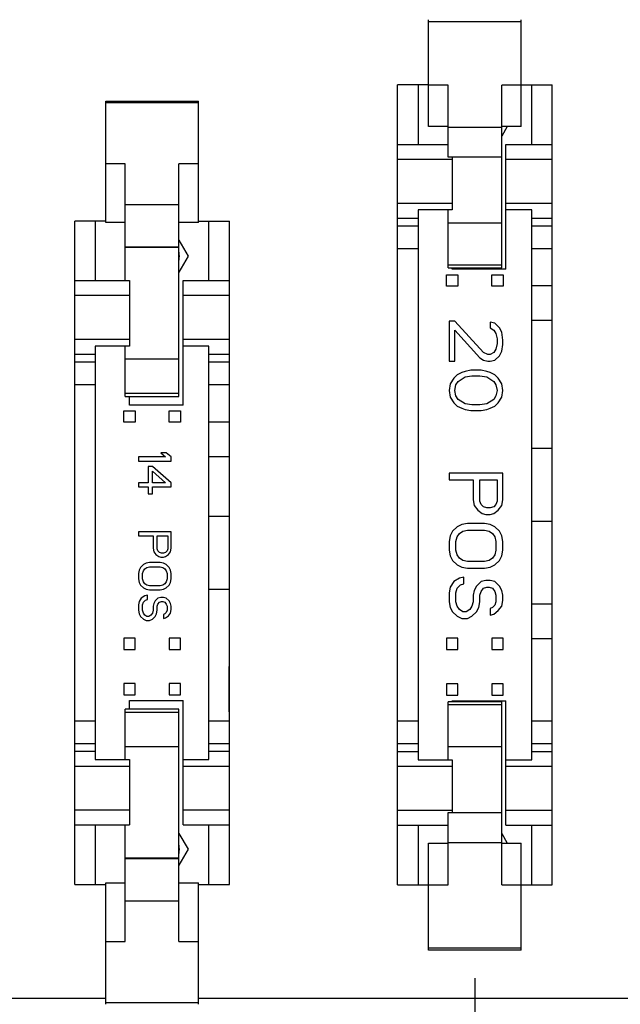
# Model space of a CAD drawing. Header units: inches. Extents: x 0 to 34, y 0 to 22.
# Tile 14 of 84: x 15.5 to 16.8, y 7.1 to 9.3. Entities that reach past the tile are written whole.
import ezdxf

# ---------------------------------------------------------------- set-up
doc = ezdxf.new("R2010")
doc.units = ezdxf.units.IN
doc.header["$LTSCALE"] = 1.87
doc.header["$MEASUREMENT"] = 0
doc.layers.get('0').update_dxf_attribs({"linetype": 'CONTINUOUS'})
doc.layers.add('DIMENSIONS', color=7, linetype='CONTINUOUS')
doc.styles.get("Standard").update_dxf_attribs({"font": 'txt', "width": 0.8})
doc.dimstyles.new('DIMSTYLE_2', dxfattribs={"dimtxt": 0.125, "dimasz": 0.18, "dimexe": 0.125, "dimexo": 0.0625, "dimgap": 0.03125, "dimtad": 0, "dimtih": 1, "dimtoh": 1, "dimdec": 3, "dimzin": 4, "dimdsep": 46, "dimtxsty": 'STANDARD', "dimblk": '_FILLED', "dimblk1": '_FILLED', "dimblk2": '_FILLED', "dimcen": 0.09, "dimadec": 0, "dimazin": 0, "dimtp": 0.001, "dimtm": 0.001, "dimtfac": 1, "dimtdec": 3, "dimtofl": 0, "dimtmove": 0, "dimatfit": 3, "dimldrblk": '_FILLED', "dimfxl": 1, "dimtolj": 1, "dimtzin": 4, "dimarcsym": 0})

# ---------------------------------------------------------------- blocks, each defined once
blk = doc.blocks.new('*D51')
at = {"layer": 'DIMENSIONS', "color": 2, "linetype": 'CONTINUOUS'}
blk.add_line((16.5197, 7.191), (16.5197, 6.4543), dxfattribs=at)
at = {"layer": 'DIMENSIONS', "color": 2, "linetype": 'CONTINUOUS', "insert": (16.4572, 6.3918), "char_height": 0.125, "width": 1.425, "attachment_point": 3, "rotation": 90, "line_spacing_factor": 0.9}
blk.add_mtext('4.580{\\Ftxt.shx;\\W1.000000;\\H0.125000; }[116.32]', dxfattribs=at)
blk = doc.blocks.new('_FILLED')
at = {"color": 0, "linetype": 'BYBLOCK'}
blk.add_solid([(0, 0), (-1, 0.174), (-1, -0.174)], dxfattribs=at)
blk = doc.blocks.new('*D53')
at = {"layer": 'DIMENSIONS', "color": 2, "linetype": 'CONTINUOUS'}
blk.add_line((17.9497, 7.191), (17.9497, 6.4543), dxfattribs=at)
at = {"layer": 'DIMENSIONS', "color": 2, "linetype": 'CONTINUOUS', "insert": (17.8872, 6.3918), "char_height": 0.125, "width": 1.425, "attachment_point": 3, "rotation": 90, "line_spacing_factor": 0.9}
blk.add_mtext('6.010{\\Ftxt.shx;\\W1.000000;\\H0.125000; }[152.64]', dxfattribs=at)
blk = doc.blocks.new('*D55')
at = {"layer": 'DIMENSIONS', "color": 2, "linetype": 'CONTINUOUS'}
blk.add_line((19.3697, 7.191), (19.3697, 6.4543), dxfattribs=at)
at = {"layer": 'DIMENSIONS', "color": 2, "linetype": 'CONTINUOUS', "insert": (19.3072, 6.3918), "char_height": 0.125, "width": 1.425, "attachment_point": 3, "rotation": 90, "line_spacing_factor": 0.9}
blk.add_mtext('7.430{\\Ftxt.shx;\\W1.000000;\\H0.125000; }[188.71]', dxfattribs=at)
blk = doc.blocks.new('*D57')
at = {"layer": 'DIMENSIONS', "color": 2, "linetype": 'CONTINUOUS'}
blk.add_line((20.7902, 7.1087), (20.7902, 6.4543), dxfattribs=at)
at = {"layer": 'DIMENSIONS', "color": 2, "linetype": 'CONTINUOUS', "insert": (20.7277, 6.3918), "char_height": 0.125, "width": 1.425, "attachment_point": 3, "rotation": 90, "line_spacing_factor": 0.9}
blk.add_mtext('8.850{\\Ftxt.shx;\\W1.000000;\\H0.125000; }[224.79]', dxfattribs=at)
blk = doc.blocks.new('*D58')
at = {"layer": 'DIMENSIONS', "color": 2, "linetype": 'CONTINUOUS'}
blk.add_line((21.4997, 7.0721), (21.4997, 6.4543), dxfattribs=at)
at = {"layer": 'DIMENSIONS', "color": 2, "linetype": 'CONTINUOUS', "insert": (21.4372, 6.3918), "char_height": 0.125, "width": 1.425, "attachment_point": 3, "rotation": 90, "line_spacing_factor": 0.9}
blk.add_mtext('9.560{\\Ftxt.shx;\\W1.000000;\\H0.125000; }[242.81]', dxfattribs=at)
blk = doc.blocks.new('*D59')
at = {"layer": 'DIMENSIONS', "color": 2, "linetype": 'CONTINUOUS'}
blk.add_line((22.3336, 8.0326), (22.3336, 6.4543), dxfattribs=at)
at = {"layer": 'DIMENSIONS', "color": 2, "linetype": 'CONTINUOUS', "insert": (22.2711, 6.3918), "char_height": 0.125, "width": 1.525, "attachment_point": 3, "rotation": 90, "line_spacing_factor": 0.9}
blk.add_mtext('10.393{\\Ftxt.shx;\\W1.000000;\\H0.125000; }[263.99]', dxfattribs=at)
blk = doc.blocks.new('*D92')
at = {"layer": 'DIMENSIONS', "color": 2, "linetype": 'CONTINUOUS'}
for p, q in [((22.3247, 9.5456), (22.3247, 6.949)), ((22.3247, 6.949), (22.1622, 6.8583)), ((22.1622, 6.8583), (22.1622, 6.4595))]:
    blk.add_line(p, q, dxfattribs=at)
at = {"layer": 'DIMENSIONS', "color": 2, "linetype": 'CONTINUOUS', "insert": (22.0997, 6.397), "char_height": 0.125, "width": 1.525, "attachment_point": 3, "rotation": 90, "line_spacing_factor": 0.9}
blk.add_mtext('10.385{\\Ftxt.shx;\\W1.000000;\\H0.125000; }[263.77]', dxfattribs=at)
blk = doc.blocks.new('*D93')
at = {"layer": 'DIMENSIONS', "color": 2, "linetype": 'CONTINUOUS'}
for p, q in [((22.3462, 11.1642), (22.3462, 6.9524)), ((22.3462, 6.9524), (22.4931, 6.8784)), ((22.4931, 6.8784), (22.4931, 6.4595))]:
    blk.add_line(p, q, dxfattribs=at)
at = {"layer": 'DIMENSIONS', "color": 2, "linetype": 'CONTINUOUS', "insert": (22.4306, 6.397), "char_height": 0.125, "width": 1.525, "attachment_point": 3, "rotation": 90, "line_spacing_factor": 0.9}
blk.add_mtext('10.406{\\Ftxt.shx;\\W1.000000;\\H0.125000; }[264.31]', dxfattribs=at)

msp = doc.modelspace()

# ---------------------------------------------------------------- linework, layer by layer
at = {"color": 7, "linetype": 'CONTINUOUS'}
for p, q in [((16.4177, 9.0651), (16.4177, 9.3001)), ((16.4177, 9.2961), (16.6217, 9.2961)), ((16.6217, 9.0651), (16.6217, 9.3001)), ((16.4177, 9.1565), (16.3497, 9.1565)), ((16.3497, 7.3965), (16.3497, 9.1565)), ((16.3947, 9.1565), (16.3947, 9.0255)), ((16.4607, 9.1564), (16.4177, 9.1564)), ((16.4607, 8.9973), (16.4607, 9.1564)), ((16.6217, 9.1564), (16.5787, 9.1564)), ((16.5787, 8.7541), (16.5787, 9.1564)), ((16.6217, 9.1565), (16.6897, 9.1565)), ((16.6447, 9.0255), (16.6447, 9.1565)), ((16.6897, 7.3965), (16.6897, 9.1565)), ((15.7077, 9.1206), (15.9117, 9.1206)), ((15.7077, 8.8535), (15.7077, 9.1206)), ((15.7077, 9.1176), (15.9117, 9.1176)), ((15.9117, 8.8535), (15.9117, 9.1206)), ((16.4607, 9.0651), (16.4177, 9.0651)), ((16.4607, 9.064), (16.5787, 9.064)), ((16.6217, 9.0651), (16.5787, 9.0651)), ((16.5909, 9.0651), (16.5787, 9.0439)), ((16.3497, 9.0255), (16.4607, 9.0255)), ((16.5877, 9.0255), (16.6897, 9.0255)), ((16.5877, 8.7515), (16.5877, 9.0255)), ((16.4697, 8.9924), (16.3497, 8.9924)), ((16.5787, 8.9978), (16.4607, 8.9978)), ((16.5787, 8.9973), (16.4607, 8.9973)), ((16.4697, 8.9973), (16.4697, 8.8815)), ((16.6897, 8.9924), (16.5877, 8.9924)), ((15.7507, 8.9827), (15.7077, 8.9827)), ((15.7507, 8.726), (15.7507, 8.9827)), ((15.9117, 8.9827), (15.8687, 8.9827)), ((15.8687, 8.471), (15.8687, 8.9827)), ((15.7507, 8.8935), (15.8687, 8.8935)), ((16.3497, 8.8965), (16.4697, 8.8965)), ((16.5877, 8.8965), (16.6897, 8.8965)), ((16.3497, 8.8634), (16.3947, 8.8634)), ((16.4697, 8.8815), (16.3947, 8.8815)), ((16.3947, 8.8815), (16.3947, 7.6715)), ((16.4607, 8.7541), (16.4607, 8.8815)), ((16.6447, 8.8815), (16.5877, 8.8815)), ((16.6447, 7.6715), (16.6447, 8.8815)), ((16.6447, 8.8634), (16.6897, 8.8634)), ((15.7077, 8.857), (15.6397, 8.857)), ((15.6397, 7.397), (15.6397, 8.857)), ((15.6847, 8.857), (15.6847, 8.726)), ((15.7507, 8.8535), (15.7077, 8.8535)), ((15.9117, 8.8535), (15.8687, 8.8535)), ((15.9117, 8.857), (15.9797, 8.857)), ((15.9347, 8.726), (15.9347, 8.857)), ((15.9797, 7.397), (15.9797, 8.857)), ((16.3947, 8.846), (16.3497, 8.846)), ((16.4607, 8.8531), (16.5787, 8.8531)), ((16.6897, 8.846), (16.6447, 8.846)), ((15.8687, 8.7998), (15.7507, 8.7998)), ((15.8687, 8.7986), (15.7507, 8.7986)), ((15.8687, 8.8147), (15.8889, 8.7795)), ((16.3497, 8.7968), (16.3947, 8.7968)), ((16.6447, 8.7968), (16.6897, 8.7968)), ((15.7504, 8.7795), (15.7507, 8.78)), ((15.7507, 8.779), (15.7504, 8.7795)), ((15.8889, 8.7795), (15.8687, 8.7444)), ((16.5787, 8.7601), (16.4607, 8.7601)), ((16.4607, 8.7541), (16.5787, 8.7541)), ((16.4697, 8.7515), (16.4697, 8.7541)), ((16.4572, 8.739), (16.4822, 8.739)), ((16.4572, 8.714), (16.4572, 8.739)), ((16.5877, 8.7515), (16.4697, 8.7515)), ((16.4822, 8.739), (16.4822, 8.714)), ((16.5572, 8.739), (16.5822, 8.739)), ((16.5572, 8.714), (16.5572, 8.739)), ((16.5822, 8.739), (16.5822, 8.714)), ((15.6397, 8.726), (15.7597, 8.726)), ((15.7597, 8.726), (15.7597, 8.582)), ((15.8777, 8.726), (15.9797, 8.726)), ((15.8777, 8.452), (15.8777, 8.726)), ((16.4822, 8.714), (16.4572, 8.714)), ((16.5822, 8.714), (16.5572, 8.714)), ((16.6897, 8.7143), (16.6447, 8.7143)), ((15.7597, 8.6929), (15.6397, 8.6929)), ((15.9797, 8.6929), (15.8777, 8.6929)), ((16.4756, 8.637), (16.4631, 8.637)), ((16.4631, 8.637), (16.4631, 8.5484)), ((16.5385, 8.5681), (16.4756, 8.637)), ((16.5636, 8.632), (16.5535, 8.6345)), ((16.5535, 8.6345), (16.5535, 8.6222)), ((16.5736, 8.6222), (16.5636, 8.632)), ((16.6447, 8.6388), (16.6897, 8.6388)), ((16.4756, 8.6173), (16.5309, 8.5558)), ((16.4756, 8.5484), (16.4756, 8.6173)), ((16.5535, 8.6222), (16.5611, 8.6173)), ((16.5611, 8.6173), (16.5661, 8.6099)), ((16.5661, 8.6099), (16.5686, 8.5976)), ((16.5787, 8.6124), (16.5736, 8.6222)), ((16.5812, 8.5951), (16.5787, 8.6124)), ((15.6397, 8.597), (15.7597, 8.597)), ((15.7597, 8.582), (15.6847, 8.582)), ((15.6847, 8.582), (15.6847, 7.672)), ((15.7507, 8.471), (15.7507, 8.582)), ((15.8777, 8.597), (15.9797, 8.597)), ((15.9347, 8.582), (15.8777, 8.582)), ((15.9347, 7.672), (15.9347, 8.582)), ((16.5686, 8.5878), (16.5661, 8.5754)), ((16.5686, 8.5976), (16.5686, 8.5878)), ((16.5787, 8.5705), (16.5812, 8.5853)), ((16.5812, 8.5853), (16.5812, 8.5951)), ((15.6397, 8.5639), (15.6847, 8.5639)), ((15.9347, 8.5639), (15.9797, 8.5639)), ((16.5485, 8.5631), (16.5385, 8.5681)), ((16.5535, 8.5631), (16.5485, 8.5631)), ((16.5611, 8.5681), (16.5535, 8.5631)), ((16.5661, 8.5754), (16.5611, 8.5681)), ((16.5636, 8.5508), (16.5736, 8.5607)), ((16.5736, 8.5607), (16.5787, 8.5705)), ((15.6847, 8.5465), (15.6397, 8.5465)), ((15.7507, 8.5537), (15.8687, 8.5537)), ((15.9797, 8.5465), (15.9347, 8.5465)), ((16.4631, 8.5484), (16.4756, 8.5484)), ((16.5309, 8.5558), (16.5385, 8.5508)), ((16.5385, 8.5508), (16.5485, 8.5484)), ((16.5485, 8.5484), (16.5535, 8.5484)), ((16.5535, 8.5484), (16.5636, 8.5508)), ((16.4807, 8.5189), (16.4731, 8.5115)), ((16.4907, 8.5238), (16.4807, 8.5189)), ((16.4982, 8.5262), (16.4907, 8.5238)), ((16.5108, 8.5287), (16.4982, 8.5262)), ((16.4982, 8.5139), (16.5133, 8.5164)), ((16.5334, 8.5287), (16.5108, 8.5287)), ((16.5133, 8.5164), (16.5309, 8.5164)), ((16.5309, 8.5164), (16.546, 8.5139)), ((16.546, 8.5262), (16.5334, 8.5287)), ((16.5535, 8.5238), (16.546, 8.5262)), ((16.5636, 8.5189), (16.5535, 8.5238)), ((16.5711, 8.5115), (16.5636, 8.5189)), ((15.6397, 8.4973), (15.6847, 8.4973)), ((15.9347, 8.4973), (15.9797, 8.4973)), ((16.4656, 8.4992), (16.4631, 8.4844)), ((16.4731, 8.5115), (16.4656, 8.4992)), ((16.4756, 8.4844), (16.4781, 8.4967)), ((16.4781, 8.4967), (16.4832, 8.5041)), ((16.4832, 8.5041), (16.4982, 8.5139)), ((16.546, 8.5139), (16.5611, 8.5041)), ((16.5611, 8.5041), (16.5661, 8.4967)), ((16.5661, 8.4967), (16.5686, 8.4844)), ((16.5787, 8.4992), (16.5711, 8.5115)), ((16.5812, 8.4844), (16.5787, 8.4992)), ((15.8687, 8.4778), (15.7507, 8.4778)), ((16.4631, 8.4844), (16.4656, 8.4696)), ((16.4781, 8.4721), (16.4756, 8.4844)), ((16.4832, 8.4647), (16.4781, 8.4721)), ((16.5661, 8.4721), (16.5611, 8.4647)), ((16.5686, 8.4844), (16.5661, 8.4721)), ((16.5787, 8.4696), (16.5812, 8.4844)), ((15.7507, 8.471), (15.8687, 8.471)), ((15.7597, 8.452), (15.7597, 8.471)), ((15.8777, 8.452), (15.7597, 8.452)), ((16.4656, 8.4696), (16.4731, 8.4573)), ((16.4731, 8.4573), (16.4807, 8.45)), ((16.4982, 8.4549), (16.4832, 8.4647)), ((16.5133, 8.4524), (16.4982, 8.4549)), ((16.5309, 8.4524), (16.5133, 8.4524)), ((16.546, 8.4549), (16.5309, 8.4524)), ((16.5611, 8.4647), (16.546, 8.4549)), ((16.5636, 8.45), (16.5711, 8.4573)), ((16.5711, 8.4573), (16.5787, 8.4696)), ((15.7472, 8.4395), (15.7722, 8.4395)), ((15.7472, 8.4145), (15.7472, 8.4395)), ((15.7722, 8.4395), (15.7722, 8.4145)), ((15.8472, 8.4395), (15.8722, 8.4395)), ((15.8472, 8.4145), (15.8472, 8.4395)), ((15.8722, 8.4395), (15.8722, 8.4145)), ((16.4807, 8.45), (16.4907, 8.445)), ((16.4907, 8.445), (16.4982, 8.4426)), ((16.4982, 8.4426), (16.5108, 8.4401)), ((16.5108, 8.4401), (16.5334, 8.4401)), ((16.5334, 8.4401), (16.546, 8.4426)), ((16.546, 8.4426), (16.5535, 8.445)), ((16.5535, 8.445), (16.5636, 8.45)), ((15.7722, 8.4145), (15.7472, 8.4145)), ((15.8722, 8.4145), (15.8472, 8.4145)), ((15.9797, 8.4148), (15.9347, 8.4148)), ((15.8409, 8.347), (15.8287, 8.347)), ((15.8287, 8.347), (15.8394, 8.338)), ((15.8517, 8.338), (15.8409, 8.347)), ((16.6897, 8.3565), (16.6447, 8.3565)), ((15.8394, 8.338), (15.7797, 8.338)), ((15.7797, 8.338), (15.7797, 8.329)), ((15.7797, 8.329), (15.8517, 8.329)), ((15.8517, 8.329), (15.8517, 8.338)), ((15.9347, 8.3393), (15.9797, 8.3393)), ((15.8103, 8.317), (15.8011, 8.317)), ((15.8011, 8.317), (15.8011, 8.281)), ((15.8517, 8.281), (15.8103, 8.317)), ((15.8103, 8.3065), (15.8394, 8.281)), ((15.8103, 8.281), (15.8103, 8.3065)), ((16.5812, 8.3023), (16.4631, 8.3023)), ((16.4631, 8.3023), (16.4631, 8.2876)), ((16.5812, 8.2433), (16.5812, 8.3023)), ((15.8011, 8.281), (15.7797, 8.281)), ((15.7797, 8.281), (15.7797, 8.272)), ((15.8394, 8.281), (15.8103, 8.281)), ((15.8517, 8.272), (15.8517, 8.281)), ((16.4631, 8.2876), (16.5158, 8.2876)), ((16.5158, 8.2876), (16.5158, 8.2433)), ((16.5309, 8.2876), (16.5686, 8.2876)), ((16.5309, 8.2408), (16.5309, 8.2876)), ((16.5686, 8.2876), (16.5686, 8.2408)), ((15.7797, 8.272), (15.8011, 8.272)), ((15.8011, 8.272), (15.8011, 8.257)), ((15.8011, 8.257), (15.8103, 8.257)), ((15.8103, 8.272), (15.8517, 8.272)), ((15.8103, 8.257), (15.8103, 8.272)), ((16.5158, 8.2433), (16.5184, 8.231)), ((16.5334, 8.2334), (16.5309, 8.2408)), ((16.5385, 8.2285), (16.5334, 8.2334)), ((16.5661, 8.2334), (16.5611, 8.2285)), ((16.5686, 8.2408), (16.5661, 8.2334)), ((16.5787, 8.231), (16.5812, 8.2433)), ((16.5184, 8.231), (16.5259, 8.2211)), ((16.5259, 8.2211), (16.5359, 8.2137)), ((16.5359, 8.2137), (16.5435, 8.2113)), ((16.546, 8.226), (16.5385, 8.2285)), ((16.5535, 8.226), (16.546, 8.226)), ((16.5611, 8.2285), (16.5535, 8.226)), ((16.5535, 8.2113), (16.5611, 8.2137)), ((16.5611, 8.2137), (16.5711, 8.2211)), ((16.5711, 8.2211), (16.5787, 8.231)), ((15.9797, 8.207), (15.9347, 8.207)), ((16.5033, 8.1916), (16.4907, 8.1891)), ((16.541, 8.1916), (16.5033, 8.1916)), ((16.5535, 8.1891), (16.541, 8.1916)), ((16.5435, 8.2113), (16.5535, 8.2113)), ((16.6447, 8.1965), (16.6897, 8.1965)), ((15.8517, 8.173), (15.7797, 8.173)), ((15.7797, 8.173), (15.7797, 8.164)), ((15.8517, 8.137), (15.8517, 8.173)), ((16.4706, 8.1744), (16.4656, 8.1645)), ((16.4807, 8.1842), (16.4706, 8.1744)), ((16.4907, 8.1891), (16.4807, 8.1842)), ((16.4807, 8.1621), (16.4857, 8.1694)), ((16.4857, 8.1694), (16.4932, 8.1744)), ((16.4932, 8.1744), (16.5033, 8.1768)), ((16.5033, 8.1768), (16.541, 8.1768)), ((16.541, 8.1768), (16.551, 8.1744)), ((16.551, 8.1744), (16.5586, 8.1694)), ((16.5636, 8.1842), (16.5535, 8.1891)), ((16.5586, 8.1694), (16.5636, 8.1621)), ((16.5736, 8.1744), (16.5636, 8.1842)), ((16.5787, 8.1645), (16.5736, 8.1744)), ((15.7797, 8.164), (15.8118, 8.164)), ((15.8118, 8.164), (15.8118, 8.137)), ((15.821, 8.164), (15.844, 8.164)), ((15.821, 8.1355), (15.821, 8.164)), ((15.844, 8.164), (15.844, 8.1355)), ((16.4656, 8.1645), (16.4631, 8.1522)), ((16.4631, 8.1522), (16.4631, 8.1325)), ((16.4781, 8.1522), (16.4807, 8.1621)), ((16.4781, 8.1325), (16.4781, 8.1522)), ((16.5636, 8.1621), (16.5661, 8.1522)), ((16.5661, 8.1522), (16.5661, 8.1325)), ((16.5812, 8.1522), (16.5787, 8.1645)), ((16.5812, 8.1325), (16.5812, 8.1522)), ((15.8118, 8.137), (15.8134, 8.1295)), ((15.8134, 8.1295), (15.818, 8.1235)), ((15.8226, 8.131), (15.821, 8.1355)), ((15.8256, 8.128), (15.8226, 8.131)), ((15.8302, 8.1265), (15.8256, 8.128)), ((15.8348, 8.1265), (15.8302, 8.1265)), ((15.8394, 8.128), (15.8348, 8.1265)), ((15.8425, 8.131), (15.8394, 8.128)), ((15.844, 8.1355), (15.8425, 8.131)), ((15.8455, 8.1235), (15.8501, 8.1295)), ((15.8501, 8.1295), (15.8517, 8.137)), ((16.4631, 8.1325), (16.4656, 8.1202)), ((16.4807, 8.1227), (16.4781, 8.1325)), ((16.5661, 8.1325), (16.5636, 8.1227)), ((16.5787, 8.1202), (16.5812, 8.1325)), ((15.7965, 8.104), (15.7904, 8.101)), ((15.8042, 8.1055), (15.7965, 8.104)), ((15.8271, 8.1055), (15.8042, 8.1055)), ((15.818, 8.1235), (15.8241, 8.119)), ((15.8241, 8.119), (15.8287, 8.1175)), ((15.8348, 8.104), (15.8271, 8.1055)), ((15.8287, 8.1175), (15.8348, 8.1175)), ((15.8348, 8.1175), (15.8394, 8.119)), ((15.8409, 8.101), (15.8348, 8.104)), ((15.8394, 8.119), (15.8455, 8.1235)), ((16.4656, 8.1202), (16.4706, 8.1104)), ((16.4706, 8.1104), (16.4807, 8.1005)), ((16.4857, 8.1153), (16.4807, 8.1227)), ((16.4932, 8.1104), (16.4857, 8.1153)), ((16.5033, 8.1079), (16.4932, 8.1104)), ((16.541, 8.1079), (16.5033, 8.1079)), ((16.551, 8.1104), (16.541, 8.1079)), ((16.5586, 8.1153), (16.551, 8.1104)), ((16.5636, 8.1227), (16.5586, 8.1153)), ((16.5636, 8.1005), (16.5736, 8.1104)), ((16.5736, 8.1104), (16.5787, 8.1202)), ((15.7812, 8.089), (15.7797, 8.0815)), ((15.7843, 8.095), (15.7812, 8.089)), ((15.7904, 8.101), (15.7843, 8.095)), ((15.7888, 8.0815), (15.7904, 8.0875)), ((15.7904, 8.0875), (15.7934, 8.092)), ((15.7934, 8.092), (15.798, 8.095)), ((15.798, 8.095), (15.8042, 8.0965)), ((15.8042, 8.0965), (15.8271, 8.0965)), ((15.8271, 8.0965), (15.8333, 8.095)), ((15.8333, 8.095), (15.8379, 8.092)), ((15.8379, 8.092), (15.8409, 8.0875)), ((15.8471, 8.095), (15.8409, 8.101)), ((15.8409, 8.0875), (15.8425, 8.0815)), ((15.8501, 8.089), (15.8471, 8.095)), ((15.8517, 8.0815), (15.8501, 8.089)), ((16.4807, 8.1005), (16.4907, 8.0956)), ((16.4907, 8.0956), (16.5033, 8.0932)), ((16.5033, 8.0932), (16.541, 8.0932)), ((16.541, 8.0932), (16.5535, 8.0956)), ((16.5535, 8.0956), (16.5636, 8.1005)), ((15.7797, 8.0815), (15.7797, 8.0695)), ((15.7797, 8.0695), (15.7812, 8.062)), ((15.7812, 8.062), (15.7843, 8.056)), ((15.7888, 8.0695), (15.7888, 8.0815)), ((15.7904, 8.0635), (15.7888, 8.0695)), ((15.7934, 8.059), (15.7904, 8.0635)), ((15.8409, 8.0635), (15.8379, 8.059)), ((15.8425, 8.0695), (15.8409, 8.0635)), ((15.8425, 8.0815), (15.8425, 8.0695)), ((15.8471, 8.056), (15.8501, 8.062)), ((15.8501, 8.062), (15.8517, 8.0695)), ((15.8517, 8.0695), (15.8517, 8.0815)), ((16.4731, 8.0636), (16.4656, 8.0513)), ((16.4857, 8.071), (16.4731, 8.0636)), ((16.4957, 8.0735), (16.4857, 8.071)), ((16.4957, 8.0587), (16.4957, 8.0735)), ((16.5334, 8.0636), (16.5234, 8.0538)), ((16.5435, 8.0661), (16.5334, 8.0636)), ((16.5535, 8.0661), (16.5435, 8.0661)), ((16.5636, 8.0636), (16.5535, 8.0661)), ((16.5736, 8.0538), (16.5636, 8.0636)), ((15.7843, 8.056), (15.7904, 8.05)), ((15.7904, 8.05), (15.7965, 8.047)), ((15.798, 8.056), (15.7934, 8.059)), ((15.7965, 8.047), (15.8042, 8.0455)), ((15.8042, 8.0545), (15.798, 8.056)), ((15.8271, 8.0545), (15.8042, 8.0545)), ((15.8042, 8.0455), (15.8271, 8.0455)), ((15.8333, 8.056), (15.8271, 8.0545)), ((15.8271, 8.0455), (15.8348, 8.047)), ((15.8379, 8.059), (15.8333, 8.056)), ((15.8348, 8.047), (15.8409, 8.05)), ((15.8409, 8.05), (15.8471, 8.056)), ((15.9347, 8.047), (15.9797, 8.047)), ((16.4656, 8.0513), (16.4631, 8.039)), ((16.4631, 8.039), (16.4631, 8.0193)), ((16.4781, 8.039), (16.4807, 8.0489)), ((16.4781, 8.0193), (16.4781, 8.039)), ((16.4807, 8.0489), (16.4882, 8.0563)), ((16.4882, 8.0563), (16.4957, 8.0587)), ((16.5184, 8.044), (16.5158, 8.0341)), ((16.5234, 8.0538), (16.5184, 8.044)), ((16.5309, 8.0341), (16.5334, 8.0415)), ((16.5334, 8.0415), (16.5385, 8.0489)), ((16.5385, 8.0489), (16.546, 8.0513)), ((16.546, 8.0513), (16.551, 8.0513)), ((16.551, 8.0513), (16.5586, 8.0489)), ((16.5586, 8.0489), (16.5636, 8.0415)), ((16.5636, 8.0415), (16.5661, 8.0341)), ((16.5787, 8.044), (16.5736, 8.0538)), ((16.5812, 8.0341), (16.5787, 8.044)), ((15.7812, 8.02), (15.7797, 8.0125)), ((15.7858, 8.0275), (15.7812, 8.02)), ((15.7934, 8.032), (15.7858, 8.0275)), ((15.7888, 8.0125), (15.7904, 8.0185)), ((15.7904, 8.0185), (15.795, 8.023)), ((15.7996, 8.0335), (15.7934, 8.032)), ((15.795, 8.023), (15.7996, 8.0245)), ((15.7996, 8.0245), (15.7996, 8.0335)), ((15.8164, 8.0215), (15.8134, 8.0155)), ((15.8226, 8.0275), (15.8164, 8.0215)), ((15.8287, 8.029), (15.8226, 8.0275)), ((15.8226, 8.014), (15.8256, 8.0185)), ((15.8256, 8.0185), (15.8302, 8.02)), ((15.8348, 8.029), (15.8287, 8.029)), ((15.8302, 8.02), (15.8333, 8.02)), ((15.8333, 8.02), (15.8379, 8.0185)), ((15.8409, 8.0275), (15.8348, 8.029)), ((15.8379, 8.0185), (15.8409, 8.014)), ((15.8471, 8.0215), (15.8409, 8.0275)), ((15.8501, 8.0155), (15.8471, 8.0215)), ((16.4631, 8.0193), (16.4656, 8.007)), ((16.4807, 8.0095), (16.4781, 8.0193)), ((16.5158, 8.0193), (16.5133, 8.0095)), ((16.5158, 8.0341), (16.5158, 8.0193)), ((16.5284, 8.007), (16.5309, 8.0193)), ((16.5309, 8.0193), (16.5309, 8.0341)), ((16.5661, 8.0193), (16.5636, 8.012)), ((16.5661, 8.0341), (16.5661, 8.0193)), ((16.5787, 8.0095), (16.5812, 8.0218)), ((16.5812, 8.0218), (16.5812, 8.0341)), ((15.7797, 8.0125), (15.7797, 8.0005)), ((15.7797, 8.0005), (15.7812, 7.993)), ((15.7888, 8.0005), (15.7888, 8.0125)), ((15.7904, 7.9945), (15.7888, 8.0005)), ((15.8118, 8.0005), (15.8103, 7.9945)), ((15.8134, 8.0155), (15.8118, 8.0095)), ((15.8118, 8.0095), (15.8118, 8.0005)), ((15.8195, 7.993), (15.821, 8.0005)), ((15.821, 8.0095), (15.8226, 8.014)), ((15.821, 8.0005), (15.821, 8.0095)), ((15.8409, 7.996), (15.8379, 7.993)), ((15.8409, 8.014), (15.8425, 8.0095)), ((15.8425, 8.0005), (15.8409, 7.996)), ((15.8425, 8.0095), (15.8425, 8.0005)), ((15.8517, 8.0095), (15.8501, 8.0155)), ((15.8501, 7.9945), (15.8517, 8.002)), ((15.8517, 8.002), (15.8517, 8.0095)), ((16.4656, 8.007), (16.4706, 7.9972)), ((16.4706, 7.9972), (16.4807, 7.9874)), ((16.4857, 8.0021), (16.4807, 8.0095)), ((16.4932, 7.9972), (16.4857, 8.0021)), ((16.5008, 7.9972), (16.4932, 7.9972)), ((16.5083, 8.0021), (16.5008, 7.9972)), ((16.5133, 8.0095), (16.5083, 8.0021)), ((16.5133, 7.9874), (16.5234, 7.9972)), ((16.5234, 7.9972), (16.5284, 8.007)), ((16.5586, 8.007), (16.5535, 8.0046)), ((16.5535, 8.0046), (16.5535, 7.9898)), ((16.5636, 8.012), (16.5586, 8.007)), ((16.5611, 7.9923), (16.5711, 7.9997)), ((16.5711, 7.9997), (16.5787, 8.0095)), ((16.6897, 8.0143), (16.6447, 8.0143)), ((15.7812, 7.993), (15.7843, 7.987)), ((15.7843, 7.987), (15.7904, 7.981)), ((15.7934, 7.99), (15.7904, 7.9945)), ((15.7904, 7.981), (15.7965, 7.978)), ((15.798, 7.987), (15.7934, 7.99)), ((15.7965, 7.978), (15.8042, 7.978)), ((15.8026, 7.987), (15.798, 7.987)), ((15.8072, 7.99), (15.8026, 7.987)), ((15.8042, 7.978), (15.8103, 7.981)), ((15.8103, 7.9945), (15.8072, 7.99)), ((15.8103, 7.981), (15.8164, 7.987)), ((15.8164, 7.987), (15.8195, 7.993)), ((15.8379, 7.993), (15.8348, 7.9915)), ((15.8348, 7.9915), (15.8348, 7.9825)), ((15.8348, 7.9825), (15.8394, 7.984)), ((15.8394, 7.984), (15.8455, 7.9885)), ((15.8455, 7.9885), (15.8501, 7.9945)), ((16.4807, 7.9874), (16.4907, 7.9824)), ((16.4907, 7.9824), (16.5033, 7.9824)), ((16.5033, 7.9824), (16.5133, 7.9874)), ((16.5535, 7.9898), (16.5611, 7.9923)), ((15.7722, 7.9395), (15.7472, 7.9395)), ((15.7472, 7.9395), (15.7472, 7.9145)), ((15.7722, 7.9145), (15.7722, 7.9395)), ((15.8722, 7.9395), (15.8472, 7.9395)), ((15.8472, 7.9395), (15.8472, 7.9145)), ((15.8722, 7.9145), (15.8722, 7.9395)), ((16.4822, 7.939), (16.4572, 7.939)), ((16.4572, 7.939), (16.4572, 7.914)), ((16.4822, 7.914), (16.4822, 7.939)), ((16.5822, 7.939), (16.5572, 7.939)), ((16.5572, 7.939), (16.5572, 7.914)), ((16.5822, 7.914), (16.5822, 7.939)), ((16.6447, 7.9388), (16.6897, 7.9388)), ((15.7472, 7.9145), (15.7722, 7.9145)), ((15.8472, 7.9145), (15.8722, 7.9145)), ((16.4572, 7.914), (16.4822, 7.914)), ((16.5572, 7.914), (16.5822, 7.914)), ((15.9787, 7.877), (15.9797, 7.877)), ((15.9787, 7.877), (15.9787, 7.777)), ((16.6887, 7.8765), (16.6897, 7.8765)), ((16.6887, 7.8765), (16.6887, 7.7765)), ((15.7722, 7.8395), (15.7472, 7.8395)), ((15.7472, 7.8395), (15.7472, 7.8145)), ((15.7722, 7.8145), (15.7722, 7.8395)), ((15.8722, 7.8395), (15.8472, 7.8395)), ((15.8472, 7.8395), (15.8472, 7.8145)), ((15.8722, 7.8145), (15.8722, 7.8395)), ((15.9787, 7.827), (15.9797, 7.827)), ((16.4822, 7.839), (16.4572, 7.839)), ((16.4572, 7.839), (16.4572, 7.814)), ((16.4822, 7.814), (16.4822, 7.839)), ((16.5822, 7.839), (16.5572, 7.839)), ((16.5572, 7.839), (16.5572, 7.814)), ((16.5822, 7.814), (16.5822, 7.839)), ((16.6887, 7.8265), (16.6897, 7.8265)), ((15.7472, 7.8145), (15.7722, 7.8145)), ((15.7597, 7.802), (15.8777, 7.802)), ((15.7597, 7.7831), (15.7597, 7.802)), ((15.8472, 7.8145), (15.8722, 7.8145)), ((15.8777, 7.5281), (15.8777, 7.802)), ((16.4572, 7.814), (16.4822, 7.814)), ((16.4697, 7.8015), (16.5877, 7.8015)), ((16.4697, 7.799), (16.4697, 7.8015)), ((16.5572, 7.814), (16.5822, 7.814)), ((16.5877, 7.5276), (16.5877, 7.8015)), ((15.8687, 7.7831), (15.7507, 7.7831)), ((15.7507, 7.672), (15.7507, 7.7831)), ((15.8687, 7.2714), (15.8687, 7.7831)), ((16.5787, 7.799), (16.4607, 7.799)), ((16.4607, 7.6715), (16.4607, 7.7989)), ((16.4607, 7.793), (16.5787, 7.793)), ((16.5787, 7.3967), (16.5787, 7.7989)), ((15.6847, 7.7568), (15.6397, 7.7568)), ((15.7507, 7.7763), (15.8687, 7.7763)), ((15.9797, 7.7568), (15.9347, 7.7568)), ((15.9787, 7.777), (15.9797, 7.777)), ((16.6887, 7.7765), (16.6897, 7.7765)), ((16.3947, 7.7563), (16.3497, 7.7563)), ((16.6897, 7.7563), (16.6447, 7.7563)), ((15.6397, 7.7076), (15.6847, 7.7076)), ((15.8687, 7.7004), (15.7507, 7.7004)), ((15.9347, 7.7076), (15.9797, 7.7076)), ((16.3497, 7.7071), (16.3947, 7.7071)), ((16.5787, 7.7), (16.4607, 7.7)), ((16.6447, 7.7071), (16.6897, 7.7071)), ((15.6397, 7.6902), (15.6847, 7.6902)), ((15.6847, 7.672), (15.7597, 7.672)), ((15.7597, 7.672), (15.7597, 7.5281)), ((15.8777, 7.672), (15.9347, 7.672)), ((15.9347, 7.6902), (15.9797, 7.6902)), ((16.3497, 7.6897), (16.3947, 7.6897)), ((16.3947, 7.6715), (16.4697, 7.6715)), ((16.4697, 7.6715), (16.4697, 7.5558)), ((16.5877, 7.6715), (16.6447, 7.6715)), ((16.6447, 7.6897), (16.6897, 7.6897)), ((15.7597, 7.657), (15.6397, 7.657)), ((15.9797, 7.657), (15.8777, 7.657)), ((16.4697, 7.6565), (16.3497, 7.6565)), ((16.6897, 7.6565), (16.5877, 7.6565)), ((15.6397, 7.5612), (15.7597, 7.5612)), ((15.8777, 7.5612), (15.9797, 7.5612)), ((16.3497, 7.5607), (16.4697, 7.5607)), ((16.4607, 7.5558), (16.5787, 7.5558)), ((16.4607, 7.3967), (16.4607, 7.5558)), ((16.4607, 7.5553), (16.5787, 7.5553)), ((16.5877, 7.5607), (16.6897, 7.5607)), ((15.6397, 7.5281), (15.7597, 7.5281)), ((15.6847, 7.5281), (15.6847, 7.397)), ((15.7507, 7.2714), (15.7507, 7.5281)), ((15.8777, 7.5281), (15.9797, 7.5281)), ((15.9347, 7.397), (15.9347, 7.5281)), ((16.3497, 7.5276), (16.4607, 7.5276)), ((16.3947, 7.5276), (16.3947, 7.3965)), ((16.5877, 7.5276), (16.6897, 7.5276)), ((16.6447, 7.3965), (16.6447, 7.5276)), ((15.8687, 7.5097), (15.8889, 7.4745)), ((16.5787, 7.5092), (16.5909, 7.488)), ((15.7504, 7.4745), (15.7507, 7.475)), ((16.4177, 7.488), (16.4607, 7.488)), ((16.4177, 7.2529), (16.4177, 7.488)), ((16.5787, 7.489), (16.4607, 7.489)), ((16.5787, 7.488), (16.6217, 7.488)), ((16.6217, 7.2529), (16.6217, 7.488)), ((15.7507, 7.474), (15.7504, 7.4745)), ((15.7507, 7.4555), (15.8687, 7.4555)), ((15.7507, 7.4543), (15.8687, 7.4543)), ((15.8889, 7.4745), (15.8687, 7.4394)), ((15.6397, 7.397), (15.7077, 7.397)), ((15.7077, 7.4006), (15.7507, 7.4006)), ((15.7077, 7.1335), (15.7077, 7.4006)), ((15.8687, 7.4006), (15.9117, 7.4006)), ((15.9117, 7.1335), (15.9117, 7.4006)), ((15.9117, 7.397), (15.9797, 7.397)), ((16.3497, 7.3965), (16.4177, 7.3965)), ((16.4177, 7.3967), (16.4607, 7.3967)), ((16.5787, 7.3967), (16.6217, 7.3967)), ((16.6217, 7.3965), (16.6897, 7.3965)), ((15.8687, 7.3606), (15.7507, 7.3606)), ((15.7077, 7.2714), (15.7507, 7.2714)), ((15.8687, 7.2714), (15.9117, 7.2714)), ((16.6217, 7.2569), (16.4177, 7.2569)), ((16.6217, 7.2529), (16.4177, 7.2529)), ((14.0622, 7.147), (15.7077, 7.147)), ((15.9117, 7.1364), (15.7077, 7.1364)), ((15.9117, 7.147), (17.1337, 7.147))]:
    msp.add_line(p, q, dxfattribs=at)
for centre in [(15.8197, 8.7795), (15.8197, 7.4745)]:
    msp.add_arc(centre, 0.05, 349.767, 10.233, dxfattribs=at)

# ---------------------------------------------------------------- dimensions: what is measured, and where the dimension line sits
at = {"layer": 'DIMENSIONS', "color": 2, "linetype": 'CONTINUOUS'}
for feature_location, offset, dtype, origin, picture, middle in [((22.3461581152, 11.164238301), (0.1469216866, -4.7047007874), 0, (11.9401581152, 11.226738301), '*D93', (22.4930798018, 5.6345375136)), ((22.3246581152, 9.5455575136), (-0.1624978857, -3.08602), 0, (11.9401581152, 9.6080575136), '*D92', (22.1621602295, 5.6345375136)), ((22.3336, 8.0326), (0, -1.5782), 1, (11.9402, 8.0951), '*D59', (22.3336, 5.6293)), ((16.5196581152, 7.1909682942), (0, -0.7366292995), 1, (11.9401581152, 7.2534682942), '*D51', (16.5196581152, 5.6793389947)), ((17.9496581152, 7.1909682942), (0, -0.7366292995), 1, (11.9401581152, 7.2534682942), '*D53', (17.9496581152, 5.6793389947)), ((19.3696581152, 7.1909682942), (0, -0.7366292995), 1, (11.9401581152, 7.2534682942), '*D55', (19.3696581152, 5.6793389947)), ((20.7902, 7.1087), (0, -0.6544), 1, (11.9402, 7.1712), '*D57', (20.7902, 5.6793)), ((21.4996581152, 7.0721394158), (0, -0.6178004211), 1, (11.9401581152, 7.1346394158), '*D58', (21.4996581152, 5.6793389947))]:
    dim = msp.add_ordinate_dim(feature_location=feature_location, offset=offset, dtype=dtype, origin=origin, dimstyle='DIMSTYLE_2', dxfattribs=at)
    dim.commit()
    dim.dimension.update_dxf_attribs({"geometry": picture, "text_midpoint": middle})

doc.saveas('drawing.dxf')
